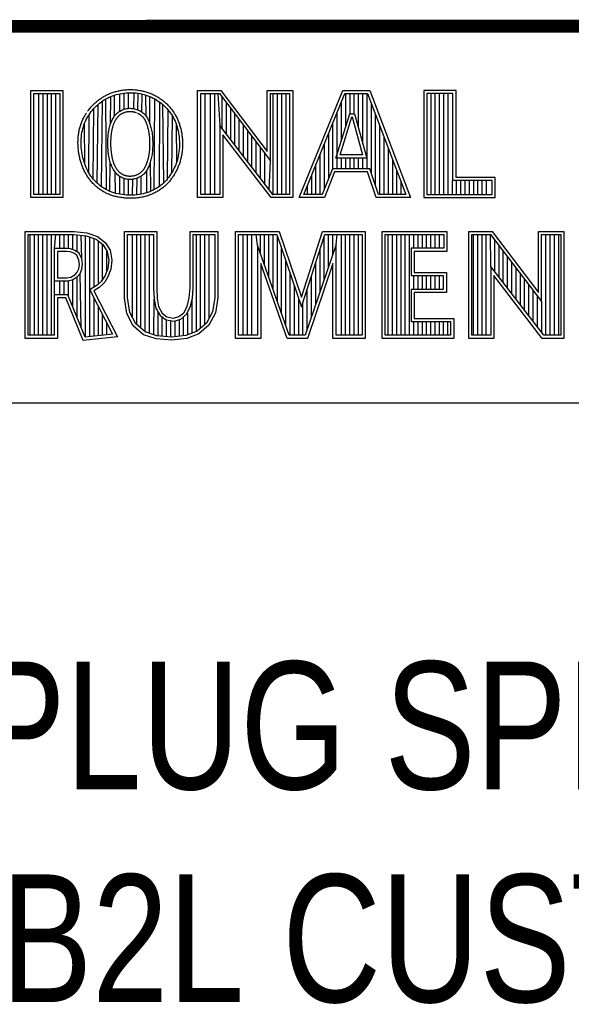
# Model space of a CAD drawing. Header units: inches. Extents: x 0 to 22, y 0 to 17.
# Tile 5 of 9: x 17.589 to 18.452, y 1.428 to 2.97. Entities that reach past the tile are written whole.
import ezdxf

# ---------------------------------------------------------------- set-up
doc = ezdxf.new("R2010")
doc.units = ezdxf.units.IN
doc.header["$LTSCALE"] = 1.21
doc.header["$MEASUREMENT"] = 0
doc.layers.get('0').update_dxf_attribs({"linetype": 'CONTINUOUS'})
doc.styles.get("Standard").update_dxf_attribs({"font": 'txt', "width": 0.8})

msp = doc.modelspace()

# ---------------------------------------------------------------- linework, layer by layer
at = {"color": 2, "linetype": 'CONTINUOUS'}
for p, q in [((16.37365, 2.95963), (21.50365, 2.95963)), ((16.375, 2.96), (21.5, 2.96)), ((17.60594, 2.85908), (17.65646, 2.85908)), ((17.60594, 2.69154), (17.60594, 2.85908)), ((17.6108, 2.85422), (17.6516, 2.85422)), ((17.6108, 2.6964), (17.6108, 2.85422)), ((17.61869, 2.6964), (17.61869, 2.85422)), ((17.62536, 2.6964), (17.62536, 2.85422)), ((17.63204, 2.6964), (17.63204, 2.85422)), ((17.63871, 2.6964), (17.63871, 2.85422)), ((17.64539, 2.6964), (17.64539, 2.85422)), ((17.6516, 2.85422), (17.6516, 2.6964)), ((17.65646, 2.85908), (17.65646, 2.69154)), ((17.73991, 2.85262), (17.74289, 2.8534)), ((17.74289, 2.8534), (17.74594, 2.85407)), ((17.74552, 2.82671), (17.74552, 2.85398)), ((17.74594, 2.85407), (17.74903, 2.85463)), ((17.74903, 2.85463), (17.75216, 2.85508)), ((17.75216, 2.85508), (17.75531, 2.8554)), ((17.7522, 2.82975), (17.7522, 2.85508)), ((17.75531, 2.8554), (17.75848, 2.85561)), ((17.75848, 2.85561), (17.76164, 2.85569)), ((17.75887, 2.83109), (17.75887, 2.85562)), ((17.76164, 2.85569), (17.7648, 2.85565)), ((17.7648, 2.85565), (17.76795, 2.85548)), ((17.76758, 2.83059), (17.76795, 2.85548)), ((17.76795, 2.85548), (17.77109, 2.85518)), ((17.77109, 2.85518), (17.77421, 2.85477)), ((17.77388, 2.82872), (17.77421, 2.85477)), ((17.77421, 2.85477), (17.7773, 2.85423)), ((17.7773, 2.85423), (17.78036, 2.85357)), ((17.7801, 2.82537), (17.78036, 2.85357)), ((17.78036, 2.85357), (17.78338, 2.8528)), ((17.86728, 2.85918), (17.90389, 2.85918)), ((17.86728, 2.69148), (17.86728, 2.85918)), ((17.87213, 2.85433), (17.90148, 2.85433)), ((17.87213, 2.69633), (17.87213, 2.85433)), ((17.87903, 2.69633), (17.87903, 2.85433)), ((17.8874, 2.69633), (17.8874, 2.85433)), ((17.89408, 2.69633), (17.89408, 2.85433)), ((17.89906, 2.85433), (17.90188, 2.80417)), ((17.90148, 2.85433), (17.98126, 2.74917)), ((17.90389, 2.85918), (17.97641, 2.76361)), ((17.97641, 2.85918), (18.01622, 2.85918)), ((17.97641, 2.76361), (17.97641, 2.85918)), ((17.98126, 2.85433), (18.01136, 2.85433)), ((17.98126, 2.74917), (17.98126, 2.85433)), ((17.98584, 2.69504), (17.98584, 2.85433)), ((17.99251, 2.69633), (17.99251, 2.85433)), ((17.99919, 2.69633), (17.99919, 2.85433)), ((18.00586, 2.69633), (18.00586, 2.85433)), ((18.01136, 2.85433), (18.01136, 2.69633)), ((18.01622, 2.85918), (18.01622, 2.69148)), ((18.02617, 2.69154), (18.09464, 2.85908)), ((18.0334, 2.6964), (18.0979, 2.85422)), ((18.09464, 2.85908), (18.13691, 2.85908)), ((18.0979, 2.85422), (18.13356, 2.85422)), ((18.09932, 2.80299), (18.09932, 2.85422)), ((18.10599, 2.82279), (18.10599, 2.85422)), ((18.11267, 2.82279), (18.11267, 2.85422)), ((18.11934, 2.80019), (18.11934, 2.85422)), ((18.12602, 2.77565), (18.12602, 2.85422)), ((18.1327, 2.73641), (18.1327, 2.85422)), ((18.13356, 2.85422), (18.19348, 2.6964)), ((18.13691, 2.85908), (18.20052, 2.69154)), ((18.27197, 2.85908), (18.22137, 2.85908)), ((18.22137, 2.85908), (18.22137, 2.69154)), ((18.26711, 2.85422), (18.22622, 2.85422)), ((18.22622, 2.85422), (18.22622, 2.6964)), ((18.23283, 2.6964), (18.23283, 2.85422)), ((18.2395, 2.6964), (18.2395, 2.85422)), ((18.24618, 2.6964), (18.24618, 2.85422)), ((18.25285, 2.6964), (18.25285, 2.85422)), ((18.25953, 2.6964), (18.25953, 2.85422)), ((18.26711, 2.71789), (18.26711, 2.85422)), ((18.27197, 2.72275), (18.27197, 2.85908)), ((17.71144, 2.83719), (17.71377, 2.83915)), ((17.71377, 2.83915), (17.71615, 2.84101)), ((17.71615, 2.84101), (17.71857, 2.84274)), ((17.71705, 2.70823), (17.71857, 2.84274)), ((17.71857, 2.84274), (17.72103, 2.84436)), ((17.72103, 2.84436), (17.72354, 2.84585)), ((17.72354, 2.84585), (17.72609, 2.84724)), ((17.72462, 2.70355), (17.72354, 2.84585)), ((17.72609, 2.84724), (17.72871, 2.84852)), ((17.72871, 2.84852), (17.7314, 2.8497)), ((17.73102, 2.80703), (17.7314, 2.8497)), ((17.7314, 2.8497), (17.73416, 2.85077)), ((17.73416, 2.85077), (17.73699, 2.85175)), ((17.73699, 2.85175), (17.73991, 2.85262)), ((17.73738, 2.81926), (17.73699, 2.85175)), ((17.78338, 2.8528), (17.78636, 2.85191)), ((17.78636, 2.85191), (17.78929, 2.8509)), ((17.78671, 2.81893), (17.78636, 2.85191)), ((17.78929, 2.8509), (17.79216, 2.84979)), ((17.79216, 2.84979), (17.79498, 2.84857)), ((17.79273, 2.80648), (17.79225, 2.84975)), ((17.79498, 2.84857), (17.79774, 2.84723)), ((17.79774, 2.84723), (17.80043, 2.8458)), ((17.79954, 2.70387), (17.80043, 2.8458)), ((17.80043, 2.8458), (17.80305, 2.84426)), ((17.80305, 2.84426), (17.8056, 2.84262)), ((17.8056, 2.84262), (17.80807, 2.84088)), ((17.8074, 2.70875), (17.80807, 2.84088)), ((17.80807, 2.84088), (17.81046, 2.83904)), ((17.81046, 2.83904), (17.81277, 2.83711)), ((17.90573, 2.79916), (17.90573, 2.84873)), ((17.91241, 2.79049), (17.91241, 2.83993)), ((18.09264, 2.78138), (18.09264, 2.84136)), ((18.13937, 2.72947), (18.13937, 2.83893)), ((17.69727, 2.82114), (17.69899, 2.8236)), ((17.69899, 2.8236), (17.70083, 2.82602)), ((17.70083, 2.82602), (17.70277, 2.82839)), ((17.70277, 2.82839), (17.70482, 2.83071)), ((17.70401, 2.72031), (17.70482, 2.83071)), ((17.70482, 2.83071), (17.70695, 2.83295)), ((17.70695, 2.83295), (17.70916, 2.83512)), ((17.70916, 2.83512), (17.71144, 2.83719)), ((17.71017, 2.71385), (17.71144, 2.83719)), ((17.73955, 2.82184), (17.74073, 2.82303)), ((17.74073, 2.82303), (17.74196, 2.82414)), ((17.74196, 2.82414), (17.74325, 2.82517)), ((17.74325, 2.82517), (17.74458, 2.82612)), ((17.74458, 2.82612), (17.74596, 2.82698)), ((17.74596, 2.82698), (17.74738, 2.82777)), ((17.74738, 2.82777), (17.74884, 2.82847)), ((17.74884, 2.82847), (17.75034, 2.82911)), ((17.75034, 2.82911), (17.75188, 2.82966)), ((17.75188, 2.82966), (17.75347, 2.83014)), ((17.75347, 2.83014), (17.75508, 2.83053)), ((17.75508, 2.83053), (17.75674, 2.83084)), ((17.75674, 2.83084), (17.75841, 2.83106)), ((17.75841, 2.83106), (17.76012, 2.83118)), ((17.76012, 2.83118), (17.76184, 2.83121)), ((17.76184, 2.83121), (17.76357, 2.83114)), ((17.76357, 2.83114), (17.76528, 2.83097)), ((17.76528, 2.83097), (17.76698, 2.83071)), ((17.76698, 2.83071), (17.76865, 2.83037)), ((17.76865, 2.83037), (17.77028, 2.82995)), ((17.77028, 2.82995), (17.77188, 2.82946)), ((17.77188, 2.82946), (17.77344, 2.8289)), ((17.77344, 2.8289), (17.77496, 2.82827)), ((17.77496, 2.82827), (17.77642, 2.82758)), ((17.77642, 2.82758), (17.77782, 2.82682)), ((17.77782, 2.82682), (17.77917, 2.82601)), ((17.77917, 2.82601), (17.78046, 2.82512)), ((17.78046, 2.82512), (17.78169, 2.82418)), ((17.78169, 2.82418), (17.78286, 2.82318)), ((17.78286, 2.82318), (17.78398, 2.82213)), ((17.81277, 2.83711), (17.815, 2.83509)), ((17.8143, 2.71449), (17.81277, 2.83711)), ((17.815, 2.83509), (17.81713, 2.83298)), ((17.81713, 2.83298), (17.81918, 2.8308)), ((17.81918, 2.8308), (17.82113, 2.82854)), ((17.8203, 2.72104), (17.82113, 2.82854)), ((17.82113, 2.82854), (17.82298, 2.82621)), ((17.82298, 2.82621), (17.82473, 2.82383)), ((17.82473, 2.82383), (17.82637, 2.82139)), ((17.91908, 2.78181), (17.91908, 2.83113)), ((17.92576, 2.77313), (17.92576, 2.82233)), ((18.08395, 2.75326), (18.10544, 2.82279)), ((18.08597, 2.73641), (18.08597, 2.82503)), ((18.10544, 2.82279), (18.1132, 2.82279)), ((18.1132, 2.82279), (18.13211, 2.75327)), ((17.68934, 2.80531), (17.69039, 2.80811)), ((17.69039, 2.80811), (17.69154, 2.81084)), ((17.69054, 2.7441), (17.69039, 2.80811)), ((17.69154, 2.81084), (17.6928, 2.81349)), ((17.6928, 2.81349), (17.69418, 2.81609)), ((17.69418, 2.81609), (17.69567, 2.81864)), ((17.69567, 2.81864), (17.69727, 2.82114)), ((17.69706, 2.7301), (17.69727, 2.82114)), ((17.73095, 2.80682), (17.73156, 2.80849)), ((17.73156, 2.80849), (17.73223, 2.81013)), ((17.73223, 2.81013), (17.73294, 2.81174)), ((17.73294, 2.81174), (17.73372, 2.81332)), ((17.73372, 2.81332), (17.73454, 2.81487)), ((17.73454, 2.81487), (17.73542, 2.81637)), ((17.73542, 2.81637), (17.73636, 2.81783)), ((17.73636, 2.81783), (17.73736, 2.81923)), ((17.73736, 2.81923), (17.73843, 2.82057)), ((17.73843, 2.82057), (17.73955, 2.82184)), ((17.78398, 2.82213), (17.78502, 2.82101)), ((17.78502, 2.82101), (17.78601, 2.81985)), ((17.78601, 2.81985), (17.78694, 2.81863)), ((17.78694, 2.81863), (17.78781, 2.81735)), ((17.78781, 2.81735), (17.78863, 2.81601)), ((17.78863, 2.81601), (17.78939, 2.81462)), ((17.78939, 2.81462), (17.79011, 2.81317)), ((17.79011, 2.81317), (17.7908, 2.81165)), ((17.7908, 2.81165), (17.79145, 2.81006)), ((17.79145, 2.81006), (17.79207, 2.8084)), ((17.79207, 2.8084), (17.79267, 2.80666)), ((17.82637, 2.82139), (17.82791, 2.81889)), ((17.8271, 2.73087), (17.82791, 2.81889)), ((17.82791, 2.81889), (17.82935, 2.81632)), ((17.82935, 2.81632), (17.83069, 2.81369)), ((17.83069, 2.81369), (17.83192, 2.81099)), ((17.83192, 2.81099), (17.83306, 2.8082)), ((17.83306, 2.8082), (17.8341, 2.80532)), ((17.93243, 2.76446), (17.93243, 2.81353)), ((18.07929, 2.73641), (18.07929, 2.80869)), ((18.09053, 2.75812), (18.10902, 2.81794)), ((18.10902, 2.81794), (18.10949, 2.81794)), ((18.10949, 2.81794), (18.12576, 2.75812)), ((18.14605, 2.70964), (18.14605, 2.82134)), ((17.68572, 2.79011), (17.68622, 2.7933)), ((17.68622, 2.7933), (17.68684, 2.79642)), ((17.68684, 2.79642), (17.68756, 2.79946)), ((17.68756, 2.79946), (17.6884, 2.80243)), ((17.6884, 2.80243), (17.68934, 2.80531)), ((17.72738, 2.79), (17.72763, 2.79208)), ((17.72763, 2.79208), (17.72791, 2.7941)), ((17.72791, 2.7941), (17.72822, 2.79606)), ((17.72822, 2.79606), (17.72857, 2.79797)), ((17.72857, 2.79797), (17.72896, 2.79982)), ((17.72896, 2.79982), (17.72939, 2.80163)), ((17.72939, 2.80163), (17.72986, 2.8034)), ((17.72986, 2.8034), (17.73038, 2.80513)), ((17.73038, 2.80513), (17.73095, 2.80682)), ((17.79267, 2.80666), (17.79324, 2.80484)), ((17.79324, 2.80484), (17.79378, 2.80294)), ((17.79378, 2.80294), (17.79429, 2.80098)), ((17.79429, 2.80098), (17.79476, 2.79896)), ((17.79476, 2.79896), (17.79519, 2.79687)), ((17.79519, 2.79687), (17.79558, 2.79472)), ((17.79558, 2.79472), (17.79591, 2.79253)), ((17.79591, 2.79253), (17.7962, 2.79031)), ((17.8341, 2.80532), (17.83504, 2.80236)), ((17.83465, 2.74751), (17.8341, 2.80532)), ((17.83504, 2.80236), (17.83588, 2.79929)), ((17.83588, 2.79929), (17.83662, 2.79614)), ((17.83662, 2.79614), (17.83727, 2.79291)), ((17.83727, 2.79291), (17.8378, 2.78963)), ((17.98484, 2.69633), (17.90188, 2.80417)), ((17.90188, 2.80417), (17.90188, 2.69633)), ((17.93911, 2.75578), (17.93911, 2.80473)), ((17.94578, 2.7471), (17.94578, 2.79593)), ((18.07262, 2.72144), (18.07262, 2.79236)), ((18.15272, 2.6964), (18.15272, 2.80376)), ((17.68485, 2.77691), (17.68489, 2.78026)), ((17.68493, 2.77353), (17.68485, 2.77691)), ((17.68489, 2.78026), (17.68505, 2.78358)), ((17.68505, 2.78358), (17.68533, 2.78687)), ((17.68533, 2.78687), (17.68572, 2.79011)), ((17.72668, 2.77661), (17.7267, 2.77892)), ((17.7267, 2.77429), (17.72668, 2.77661)), ((17.7267, 2.77892), (17.72676, 2.78121)), ((17.72676, 2.78121), (17.72686, 2.78346)), ((17.72686, 2.78346), (17.727, 2.78569)), ((17.727, 2.78569), (17.72717, 2.78787)), ((17.72717, 2.78787), (17.72738, 2.79)), ((17.7962, 2.79031), (17.79645, 2.78805)), ((17.79645, 2.78805), (17.79665, 2.78577)), ((17.79665, 2.78577), (17.7968, 2.78348)), ((17.7968, 2.78348), (17.79692, 2.78117)), ((17.79692, 2.78117), (17.797, 2.77886)), ((17.797, 2.77886), (17.79704, 2.77655)), ((17.79704, 2.77655), (17.79704, 2.77424)), ((17.8378, 2.78963), (17.83823, 2.78631)), ((17.83823, 2.78631), (17.83856, 2.78295)), ((17.83856, 2.78295), (17.83876, 2.77959)), ((17.83876, 2.77959), (17.83886, 2.77623)), ((17.83886, 2.77623), (17.83884, 2.77289)), ((17.98245, 2.69148), (17.90674, 2.7899)), ((17.90674, 2.7899), (17.90674, 2.69148)), ((17.95246, 2.73842), (17.95246, 2.78714)), ((17.95913, 2.72975), (17.95913, 2.77834)), ((18.1594, 2.6964), (18.1594, 2.78617)), ((17.68513, 2.77014), (17.68493, 2.77353)), ((17.68544, 2.76675), (17.68513, 2.77014)), ((17.68586, 2.76337), (17.68544, 2.76675)), ((17.68639, 2.76002), (17.68586, 2.76337)), ((17.72676, 2.77196), (17.7267, 2.77429)), ((17.72686, 2.76964), (17.72676, 2.77196)), ((17.727, 2.76733), (17.72686, 2.76964)), ((17.72719, 2.76505), (17.727, 2.76733)), ((17.72741, 2.7628), (17.72719, 2.76505)), ((17.72767, 2.76059), (17.72741, 2.7628)), ((17.7962, 2.76076), (17.79591, 2.75862)), ((17.79645, 2.76294), (17.7962, 2.76076)), ((17.79666, 2.76515), (17.79645, 2.76294)), ((17.79681, 2.76739), (17.79666, 2.76515)), ((17.79693, 2.76966), (17.79681, 2.76739)), ((17.797, 2.77194), (17.79693, 2.76966)), ((17.79704, 2.77424), (17.797, 2.77194)), ((17.8381, 2.76303), (17.83763, 2.75981)), ((17.83846, 2.76628), (17.8381, 2.76303)), ((17.83871, 2.76957), (17.83846, 2.76628)), ((17.83884, 2.77289), (17.83871, 2.76957)), ((17.96581, 2.72107), (17.96581, 2.76954)), ((17.97249, 2.71239), (17.97249, 2.76074)), ((18.06594, 2.70483), (18.06594, 2.77602)), ((18.16607, 2.6964), (18.16607, 2.76859)), ((17.68702, 2.75671), (17.68639, 2.76002)), ((17.68776, 2.75345), (17.68702, 2.75671)), ((17.68859, 2.75026), (17.68776, 2.75345)), ((17.68952, 2.74714), (17.68859, 2.75026)), ((17.69054, 2.7441), (17.68952, 2.74714)), ((17.72796, 2.75842), (17.72767, 2.76059)), ((17.7283, 2.75632), (17.72796, 2.75842)), ((17.72867, 2.75427), (17.7283, 2.75632)), ((17.72909, 2.75228), (17.72867, 2.75427)), ((17.72954, 2.75035), (17.72909, 2.75228)), ((17.73003, 2.74847), (17.72954, 2.75035)), ((17.73057, 2.74664), (17.73003, 2.74847)), ((17.73009, 2.70098), (17.73049, 2.74688)), ((17.73114, 2.74486), (17.73057, 2.74664)), ((17.79321, 2.74691), (17.79263, 2.74514)), ((17.79375, 2.74873), (17.79321, 2.74691)), ((17.79389, 2.70117), (17.79338, 2.74747)), ((17.79427, 2.7506), (17.79375, 2.74873)), ((17.79474, 2.75252), (17.79427, 2.7506)), ((17.79517, 2.7545), (17.79474, 2.75252)), ((17.79557, 2.75654), (17.79517, 2.7545)), ((17.79591, 2.75862), (17.79557, 2.75654)), ((17.83465, 2.74751), (17.83364, 2.74458)), ((17.83556, 2.75049), (17.83465, 2.74751)), ((17.83636, 2.75354), (17.83556, 2.75049)), ((17.83705, 2.75665), (17.83636, 2.75354)), ((17.83763, 2.75981), (17.83705, 2.75665)), ((17.97916, 2.70372), (17.98126, 2.74917)), ((18.05927, 2.6964), (18.05927, 2.75969)), ((18.13211, 2.75327), (18.08395, 2.75326)), ((18.12576, 2.75812), (18.09053, 2.75812)), ((18.09264, 2.73641), (18.09264, 2.75326)), ((18.09932, 2.73641), (18.09932, 2.75327)), ((18.10599, 2.73641), (18.10599, 2.75327)), ((18.11267, 2.73641), (18.11267, 2.75327)), ((18.11934, 2.73641), (18.11934, 2.75327)), ((18.12602, 2.73641), (18.12602, 2.75327)), ((18.17275, 2.6964), (18.17275, 2.75101)), ((17.69165, 2.74114), (17.69054, 2.7441)), ((17.69286, 2.73826), (17.69165, 2.74114)), ((17.69417, 2.73546), (17.69286, 2.73826)), ((17.69557, 2.73274), (17.69417, 2.73546)), ((17.69706, 2.7301), (17.69557, 2.73274)), ((17.69866, 2.72753), (17.69706, 2.7301)), ((17.73175, 2.74313), (17.73114, 2.74486)), ((17.73241, 2.74145), (17.73175, 2.74313)), ((17.73311, 2.7398), (17.73241, 2.74145)), ((17.73387, 2.7382), (17.73311, 2.7398)), ((17.73467, 2.73665), (17.73387, 2.7382)), ((17.73553, 2.73513), (17.73467, 2.73665)), ((17.73645, 2.73367), (17.73553, 2.73513)), ((17.73743, 2.73225), (17.73645, 2.73367)), ((17.73848, 2.73089), (17.73743, 2.73225)), ((17.73885, 2.69804), (17.73845, 2.73093)), ((17.73959, 2.72959), (17.73848, 2.73089)), ((17.78465, 2.72992), (17.78355, 2.72871)), ((17.78569, 2.73121), (17.78465, 2.72992)), ((17.78666, 2.73256), (17.78569, 2.73121)), ((17.78758, 2.73397), (17.78666, 2.73256)), ((17.78843, 2.73543), (17.78758, 2.73397)), ((17.78799, 2.69895), (17.78762, 2.73403)), ((17.78924, 2.73694), (17.78843, 2.73543)), ((17.78999, 2.7385), (17.78924, 2.73694)), ((17.79071, 2.7401), (17.78999, 2.7385)), ((17.79138, 2.74174), (17.79071, 2.7401)), ((17.79202, 2.74342), (17.79138, 2.74174)), ((17.79263, 2.74514), (17.79202, 2.74342)), ((17.8271, 2.73087), (17.82552, 2.72831)), ((17.82859, 2.73349), (17.8271, 2.73087)), ((17.83, 2.73618), (17.82859, 2.73349)), ((17.83131, 2.73892), (17.83, 2.73618)), ((17.83252, 2.74172), (17.83131, 2.73892)), ((17.83364, 2.74458), (17.83252, 2.74172)), ((18.05259, 2.6964), (18.05259, 2.74335)), ((18.07864, 2.73641), (18.06255, 2.6964)), ((18.08192, 2.73156), (18.06583, 2.69154)), ((18.13703, 2.73641), (18.07864, 2.73641)), ((18.13355, 2.73156), (18.08192, 2.73156)), ((18.14701, 2.69154), (18.13355, 2.73156)), ((18.1505, 2.6964), (18.13703, 2.73641)), ((18.17942, 2.6964), (18.17942, 2.73342)), ((17.70035, 2.72504), (17.69866, 2.72753)), ((17.70213, 2.72264), (17.70035, 2.72504)), ((17.70401, 2.72031), (17.70213, 2.72264)), ((17.70598, 2.71807), (17.70401, 2.72031)), ((17.70803, 2.71591), (17.70598, 2.71807)), ((17.71017, 2.71385), (17.70803, 2.71591)), ((17.74076, 2.72835), (17.73959, 2.72959)), ((17.74199, 2.72717), (17.74076, 2.72835)), ((17.74328, 2.72606), (17.74199, 2.72717)), ((17.74463, 2.72503), (17.74328, 2.72606)), ((17.74604, 2.72408), (17.74463, 2.72503)), ((17.74552, 2.69658), (17.74552, 2.72443)), ((17.7475, 2.72321), (17.74604, 2.72408)), ((17.74902, 2.72243), (17.7475, 2.72321)), ((17.75058, 2.72175), (17.74902, 2.72243)), ((17.75218, 2.72116), (17.75058, 2.72175)), ((17.75381, 2.72067), (17.75218, 2.72116)), ((17.7522, 2.69565), (17.7522, 2.72116)), ((17.75548, 2.72029), (17.75381, 2.72067)), ((17.75717, 2.72001), (17.75548, 2.72029)), ((17.75888, 2.71983), (17.75717, 2.72001)), ((17.75887, 2.69518), (17.75887, 2.71983)), ((17.76061, 2.71974), (17.75888, 2.71983)), ((17.76235, 2.71977), (17.76061, 2.71974)), ((17.76409, 2.71989), (17.76235, 2.71977)), ((17.76582, 2.7201), (17.76409, 2.71989)), ((17.76555, 2.69516), (17.76592, 2.72012)), ((17.76754, 2.7204), (17.76582, 2.7201)), ((17.76923, 2.72079), (17.76754, 2.7204)), ((17.77089, 2.72125), (17.76923, 2.72079)), ((17.77251, 2.72179), (17.77089, 2.72125)), ((17.77222, 2.69561), (17.77255, 2.7218)), ((17.77408, 2.7224), (17.77251, 2.72179)), ((17.77561, 2.72308), (17.77408, 2.7224)), ((17.77708, 2.72382), (17.77561, 2.72308)), ((17.77849, 2.72464), (17.77708, 2.72382)), ((17.77985, 2.72555), (17.77849, 2.72464)), ((17.7789, 2.69661), (17.77916, 2.72509)), ((17.78114, 2.72652), (17.77985, 2.72555)), ((17.78238, 2.72758), (17.78114, 2.72652)), ((17.78355, 2.72871), (17.78238, 2.72758)), ((17.8143, 2.71449), (17.81211, 2.71249)), ((17.8164, 2.71659), (17.8143, 2.71449)), ((17.8184, 2.71877), (17.8164, 2.71659)), ((17.8203, 2.72104), (17.8184, 2.71877)), ((17.82213, 2.72338), (17.8203, 2.72104)), ((17.82386, 2.72581), (17.82213, 2.72338)), ((17.82552, 2.72831), (17.82386, 2.72581)), ((18.04592, 2.6964), (18.04592, 2.72702)), ((18.1861, 2.6964), (18.1861, 2.71584)), ((18.2662, 2.6964), (18.2662, 2.71789)), ((18.32839, 2.71789), (18.26711, 2.71789)), ((18.33325, 2.72275), (18.27197, 2.72275)), ((18.27288, 2.6964), (18.27288, 2.71789)), ((18.27956, 2.6964), (18.27956, 2.71789)), ((18.28623, 2.6964), (18.28623, 2.71789)), ((18.29291, 2.6964), (18.29291, 2.71789)), ((18.29958, 2.6964), (18.29958, 2.71789)), ((18.30626, 2.6964), (18.30626, 2.71789)), ((18.31293, 2.6964), (18.31293, 2.71789)), ((18.31961, 2.6964), (18.31961, 2.71789)), ((18.32839, 2.6964), (18.32839, 2.71789)), ((18.33325, 2.69154), (18.33325, 2.72275)), ((17.71239, 2.71188), (17.71017, 2.71385)), ((17.71468, 2.71001), (17.71239, 2.71188)), ((17.71705, 2.70823), (17.71468, 2.71001)), ((17.71949, 2.70657), (17.71705, 2.70823)), ((17.72201, 2.705), (17.71949, 2.70657)), ((17.72462, 2.70355), (17.72201, 2.705)), ((17.72731, 2.70221), (17.72462, 2.70355)), ((17.73009, 2.70098), (17.72731, 2.70221)), ((17.73298, 2.69986), (17.73009, 2.70098)), ((17.73597, 2.69887), (17.73298, 2.69986)), ((17.78799, 2.69895), (17.78497, 2.69803)), ((17.79097, 2.69999), (17.78799, 2.69895)), ((17.79389, 2.70117), (17.79097, 2.69999)), ((17.79675, 2.70246), (17.79389, 2.70117)), ((17.79954, 2.70387), (17.79675, 2.70246)), ((17.80226, 2.70539), (17.79954, 2.70387)), ((17.80488, 2.70702), (17.80226, 2.70539)), ((17.8074, 2.70875), (17.80488, 2.70702)), ((17.80981, 2.71057), (17.8074, 2.70875)), ((17.81211, 2.71249), (17.80981, 2.71057)), ((18.03924, 2.6964), (18.03924, 2.71068)), ((17.65646, 2.69154), (17.60594, 2.69154)), ((17.6516, 2.6964), (17.6108, 2.6964)), ((17.73907, 2.69798), (17.73597, 2.69887)), ((17.74228, 2.69722), (17.73907, 2.69798)), ((17.74557, 2.69657), (17.74228, 2.69722)), ((17.74892, 2.69605), (17.74557, 2.69657)), ((17.75231, 2.69564), (17.74892, 2.69605)), ((17.75572, 2.69535), (17.75231, 2.69564)), ((17.75914, 2.69517), (17.75572, 2.69535)), ((17.76253, 2.69511), (17.75914, 2.69517)), ((17.76588, 2.69517), (17.76253, 2.69511)), ((17.76918, 2.69535), (17.76588, 2.69517)), ((17.77243, 2.69564), (17.76918, 2.69535)), ((17.77564, 2.69605), (17.77243, 2.69564)), ((17.7788, 2.69659), (17.77564, 2.69605)), ((17.78191, 2.69725), (17.7788, 2.69659)), ((17.78497, 2.69803), (17.78191, 2.69725)), ((17.90674, 2.69148), (17.86728, 2.69148)), ((17.90188, 2.69633), (17.87213, 2.69633)), ((18.01622, 2.69148), (17.98245, 2.69148)), ((18.01136, 2.69633), (17.98484, 2.69633)), ((18.06583, 2.69154), (18.02617, 2.69154)), ((18.06255, 2.6964), (18.0334, 2.6964)), ((18.20052, 2.69154), (18.14701, 2.69154)), ((18.19348, 2.6964), (18.1505, 2.6964)), ((18.22137, 2.69154), (18.33325, 2.69154)), ((18.22622, 2.6964), (18.32839, 2.6964)), ((17.59726, 2.63838), (17.67396, 2.63838)), ((17.59726, 2.47075), (17.59726, 2.63838)), ((17.67396, 2.63838), (17.69383, 2.6364)), ((17.75268, 2.63838), (17.80328, 2.63838)), ((17.75268, 2.53454), (17.75268, 2.63838)), ((17.80328, 2.63838), (17.80328, 2.54993)), ((17.85571, 2.63838), (17.89897, 2.63838)), ((17.85571, 2.54993), (17.85571, 2.63838)), ((17.89897, 2.63838), (17.89897, 2.53454)), ((17.92641, 2.63838), (17.99489, 2.63838)), ((17.92641, 2.47075), (17.92641, 2.63838)), ((17.99489, 2.63838), (18.02985, 2.53552)), ((18.02985, 2.53552), (18.06289, 2.63838)), ((18.06289, 2.63838), (18.12993, 2.63838)), ((18.12993, 2.63838), (18.12993, 2.47075)), ((18.15638, 2.63838), (18.25782, 2.63838)), ((18.15638, 2.47075), (18.15638, 2.63838)), ((18.25782, 2.63838), (18.25782, 2.60707)), ((18.29184, 2.63846), (18.32845, 2.63846)), ((18.29184, 2.47075), (18.29184, 2.63846)), ((18.32845, 2.63846), (18.40096, 2.54288)), ((18.40096, 2.63846), (18.44078, 2.63846)), ((18.40096, 2.54288), (18.40096, 2.63846)), ((18.44078, 2.63846), (18.44078, 2.47075)), ((17.60211, 2.63352), (17.67372, 2.63352)), ((17.60211, 2.47561), (17.60211, 2.63352)), ((17.60506, 2.47561), (17.60506, 2.63352)), ((17.61173, 2.47561), (17.61173, 2.63352)), ((17.61841, 2.47561), (17.61841, 2.63352)), ((17.62509, 2.47561), (17.62509, 2.63352)), ((17.63176, 2.47561), (17.63176, 2.63352)), ((17.63844, 2.47561), (17.63844, 2.63352)), ((17.64302, 2.61177), (17.64511, 2.63352)), ((17.65179, 2.61177), (17.65179, 2.63352)), ((17.65846, 2.61177), (17.65846, 2.63352)), ((17.66514, 2.61149), (17.66514, 2.63352)), ((17.67181, 2.60984), (17.67181, 2.63352)), ((17.67372, 2.63352), (17.69277, 2.63163)), ((17.67849, 2.60645), (17.67849, 2.63305)), ((17.68583, 2.59559), (17.68516, 2.63238)), ((17.69184, 2.47286), (17.69184, 2.63172)), ((17.69277, 2.63163), (17.70823, 2.62619)), ((17.69383, 2.6364), (17.7106, 2.6305)), ((17.69851, 2.47359), (17.69851, 2.6296)), ((17.70519, 2.55119), (17.70519, 2.62726)), ((17.70823, 2.62619), (17.71873, 2.6179)), ((17.7106, 2.6305), (17.7224, 2.62119)), ((17.71187, 2.55539), (17.71187, 2.62332)), ((17.75754, 2.63352), (17.79842, 2.63352)), ((17.75754, 2.5349), (17.75754, 2.63352)), ((17.76527, 2.50329), (17.76527, 2.63352)), ((17.77194, 2.49237), (17.77194, 2.63352)), ((17.77862, 2.48661), (17.77862, 2.63352)), ((17.7853, 2.48085), (17.7853, 2.63352)), ((17.79197, 2.47868), (17.79197, 2.63352)), ((17.79842, 2.63352), (17.79843, 2.54972)), ((17.86056, 2.63352), (17.89412, 2.63352)), ((17.86056, 2.54993), (17.86056, 2.63352)), ((17.8654, 2.48119), (17.8654, 2.63352)), ((17.87208, 2.48678), (17.87208, 2.63352)), ((17.87875, 2.49236), (17.87875, 2.63352)), ((17.88543, 2.50242), (17.88543, 2.63352)), ((17.89412, 2.63352), (17.89412, 2.53491)), ((17.93126, 2.63352), (17.99141, 2.63352)), ((17.93126, 2.47561), (17.93126, 2.63352)), ((17.93883, 2.47561), (17.93883, 2.63352)), ((17.94551, 2.47561), (17.94551, 2.63352)), ((17.95218, 2.47561), (17.95218, 2.63352)), ((17.9613, 2.61668), (17.95886, 2.63352)), ((17.96553, 2.60461), (17.96553, 2.63352)), ((17.97221, 2.58558), (17.97221, 2.63352)), ((17.97888, 2.56655), (17.97888, 2.63352)), ((17.98556, 2.54752), (17.98556, 2.63352)), ((17.99141, 2.63352), (18.02998, 2.52005)), ((17.99223, 2.52849), (17.99223, 2.6311)), ((18.02998, 2.52005), (18.06643, 2.63352)), ((18.06566, 2.5634), (18.06566, 2.63114)), ((18.06643, 2.63352), (18.12508, 2.63352)), ((18.07234, 2.58312), (18.07234, 2.63352)), ((18.07901, 2.60284), (18.07901, 2.63352)), ((18.08403, 2.61765), (18.08569, 2.63352)), ((18.09236, 2.47561), (18.09236, 2.63352)), ((18.09904, 2.47561), (18.09904, 2.63352)), ((18.10572, 2.47561), (18.10572, 2.63352)), ((18.11239, 2.47561), (18.11239, 2.63352)), ((18.11907, 2.47561), (18.11907, 2.63352)), ((18.12508, 2.63352), (18.12508, 2.47561)), ((18.16123, 2.63352), (18.25297, 2.63352)), ((18.16123, 2.47561), (18.16123, 2.63352)), ((18.16579, 2.47561), (18.16579, 2.63352)), ((18.17247, 2.47561), (18.17247, 2.63352)), ((18.17914, 2.47561), (18.17914, 2.63352)), ((18.18582, 2.47561), (18.18582, 2.63352)), ((18.1925, 2.47561), (18.1925, 2.63352)), ((18.19917, 2.47561), (18.19917, 2.63352)), ((18.20585, 2.61193), (18.20585, 2.63352)), ((18.21252, 2.61193), (18.21252, 2.63352)), ((18.2192, 2.61193), (18.2192, 2.63352)), ((18.22587, 2.61193), (18.22587, 2.63352)), ((18.23255, 2.61193), (18.23255, 2.63352)), ((18.23922, 2.61193), (18.23922, 2.63352)), ((18.2459, 2.61193), (18.2459, 2.63352)), ((18.25297, 2.63352), (18.25297, 2.61193)), ((18.29669, 2.6336), (18.32604, 2.6336)), ((18.29669, 2.47561), (18.29669, 2.6336)), ((18.2993, 2.47561), (18.2993, 2.6336)), ((18.30598, 2.47561), (18.30598, 2.6336)), ((18.31265, 2.47561), (18.31265, 2.6336)), ((18.31933, 2.47561), (18.31933, 2.6336)), ((18.32644, 2.58345), (18.326, 2.6336)), ((18.32604, 2.6336), (18.40582, 2.52845)), ((18.33268, 2.57533), (18.33268, 2.62485)), ((18.40582, 2.6336), (18.43592, 2.6336)), ((18.40582, 2.52845), (18.40582, 2.6336)), ((18.41278, 2.47561), (18.41278, 2.6336)), ((18.41946, 2.47561), (18.41946, 2.6336)), ((18.42614, 2.47561), (18.42614, 2.6336)), ((18.43281, 2.47561), (18.43281, 2.6336)), ((18.43592, 2.6336), (18.43592, 2.47561)), ((17.66278, 2.61177), (17.64302, 2.61177)), ((17.64302, 2.47561), (17.64302, 2.61177)), ((17.66278, 2.60691), (17.64788, 2.60691)), ((17.64788, 2.60691), (17.64788, 2.56563)), ((17.66835, 2.61111), (17.66278, 2.61177)), ((17.66775, 2.60629), (17.66278, 2.60691)), ((17.6751, 2.60864), (17.66835, 2.61111)), ((17.68184, 2.60429), (17.6751, 2.60864)), ((17.71854, 2.5619), (17.71854, 2.61805)), ((17.71873, 2.6179), (17.72556, 2.60698)), ((17.7224, 2.62119), (17.73016, 2.60877)), ((17.72522, 2.57652), (17.72522, 2.60753)), ((17.72556, 2.60698), (17.72806, 2.59338)), ((17.73016, 2.60877), (17.73296, 2.59356)), ((18.01078, 2.47561), (17.9613, 2.61668)), ((17.9613, 2.61668), (17.9613, 2.47561)), ((17.99891, 2.50946), (17.99891, 2.61146)), ((18.08403, 2.61765), (18.03594, 2.47561)), ((18.05899, 2.54369), (18.05899, 2.61036)), ((18.08403, 2.47561), (18.08403, 2.61765)), ((18.25297, 2.61193), (18.20177, 2.61193)), ((18.20177, 2.61193), (18.20177, 2.56916)), ((18.25782, 2.60707), (18.20662, 2.60707)), ((18.20662, 2.60707), (18.20662, 2.57401)), ((18.33936, 2.56665), (18.33936, 2.61605)), ((18.34603, 2.55798), (18.34603, 2.60725)), ((17.67334, 2.60412), (17.66775, 2.60629)), ((17.678, 2.60101), (17.67334, 2.60412)), ((17.68141, 2.59356), (17.678, 2.60101)), ((17.68234, 2.58642), (17.68141, 2.59356)), ((17.68583, 2.59559), (17.68184, 2.60429)), ((17.68716, 2.58705), (17.68583, 2.59559)), ((17.72806, 2.59338), (17.72665, 2.58015)), ((17.73296, 2.59356), (17.73141, 2.57898)), ((18.00558, 2.49042), (18.00558, 2.59182)), ((18.35271, 2.5493), (18.35271, 2.59845)), ((17.67893, 2.57432), (17.68141, 2.57991)), ((17.68141, 2.57991), (17.68234, 2.58642)), ((17.68337, 2.57235), (17.68622, 2.57922)), ((17.68622, 2.57922), (17.68716, 2.58705)), ((17.72665, 2.58015), (17.72235, 2.56926)), ((17.73141, 2.57898), (17.72675, 2.56718)), ((18.00734, 2.47075), (17.96616, 2.58817)), ((17.96616, 2.58817), (17.96616, 2.47075)), ((18.07917, 2.58817), (18.03942, 2.47075)), ((18.05231, 2.52397), (18.05231, 2.58957)), ((18.07917, 2.47075), (18.07917, 2.58817)), ((18.4094, 2.47561), (18.32644, 2.58345)), ((18.32644, 2.58345), (18.32644, 2.47561)), ((18.35938, 2.54062), (18.35938, 2.58966)), ((18.36606, 2.53195), (18.36606, 2.58086)), ((17.64302, 2.56077), (17.66354, 2.56083)), ((17.64788, 2.56563), (17.66278, 2.56563)), ((17.65179, 2.53913), (17.65179, 2.5608)), ((17.65846, 2.53913), (17.65846, 2.56082)), ((17.66278, 2.56563), (17.66868, 2.56656)), ((17.66354, 2.56083), (17.67109, 2.56234)), ((17.66514, 2.53679), (17.66514, 2.56084)), ((17.66868, 2.56656), (17.6752, 2.57028)), ((17.67109, 2.56234), (17.67877, 2.56699)), ((17.67181, 2.5203), (17.67181, 2.56249)), ((17.6752, 2.57028), (17.67893, 2.57432)), ((17.67849, 2.50381), (17.67849, 2.56666)), ((17.67877, 2.56699), (17.68337, 2.57235)), ((17.68516, 2.48733), (17.68337, 2.57235)), ((17.72235, 2.56926), (17.71635, 2.55992)), ((17.72675, 2.56718), (17.72209, 2.5588)), ((18.01226, 2.47561), (18.01226, 2.57218)), ((18.04564, 2.50425), (18.04564, 2.56879)), ((18.20177, 2.56916), (18.25201, 2.56916)), ((18.20585, 2.5474), (18.20585, 2.56916)), ((18.20662, 2.57401), (18.25687, 2.57401)), ((18.21252, 2.5474), (18.21252, 2.56916)), ((18.2192, 2.5474), (18.2192, 2.56916)), ((18.22587, 2.5474), (18.22587, 2.56916)), ((18.23255, 2.5474), (18.23255, 2.56916)), ((18.23922, 2.5474), (18.23922, 2.56916)), ((18.2459, 2.5474), (18.2459, 2.56916)), ((18.25201, 2.56916), (18.25201, 2.5474)), ((18.25687, 2.57401), (18.25687, 2.54254)), ((18.40701, 2.47075), (18.33129, 2.56917)), ((18.33129, 2.56917), (18.33129, 2.47075)), ((18.37273, 2.52327), (18.37273, 2.57206)), ((18.37941, 2.51459), (18.37941, 2.56326)), ((17.71014, 2.5543), (17.69835, 2.54688)), ((17.69835, 2.54688), (17.7341, 2.4775)), ((17.71309, 2.55042), (17.7047, 2.54514)), ((17.7047, 2.54514), (17.74165, 2.47344)), ((17.71635, 2.55992), (17.71014, 2.5543)), ((17.71961, 2.55632), (17.71309, 2.55042)), ((17.72209, 2.5588), (17.71961, 2.55632)), ((17.79843, 2.54972), (17.79923, 2.53223)), ((17.80328, 2.54993), (17.80401, 2.53307)), ((17.85424, 2.53417), (17.85571, 2.54993)), ((17.85908, 2.53372), (17.86056, 2.54993)), ((18.01893, 2.47561), (18.01893, 2.55254)), ((18.03896, 2.48453), (18.03896, 2.54801)), ((18.25201, 2.5474), (18.20177, 2.5474)), ((18.20177, 2.5474), (18.20177, 2.49732)), ((18.38608, 2.50591), (18.38608, 2.55446)), ((18.39276, 2.49724), (18.39276, 2.54566)), ((17.66419, 2.53913), (17.64302, 2.53913)), ((17.66092, 2.53428), (17.64788, 2.53428)), ((17.64788, 2.53428), (17.64788, 2.47075)), ((17.68794, 2.46755), (17.66092, 2.53428)), ((17.69106, 2.47277), (17.66419, 2.53913)), ((17.70519, 2.47433), (17.70519, 2.5336)), ((17.75635, 2.50962), (17.75268, 2.53454)), ((17.76103, 2.51117), (17.75754, 2.5349)), ((17.79865, 2.47645), (17.79923, 2.53223)), ((17.79923, 2.53223), (17.80193, 2.51832)), ((17.80401, 2.53307), (17.80621, 2.52061)), ((17.85094, 2.52098), (17.85424, 2.53417)), ((17.85565, 2.5198), (17.85908, 2.53372)), ((17.85872, 2.47925), (17.85872, 2.53229)), ((17.89412, 2.53491), (17.89063, 2.51226)), ((17.89897, 2.53454), (17.89531, 2.51072)), ((18.02561, 2.47561), (18.02561, 2.5329)), ((18.25687, 2.54254), (18.20662, 2.54254)), ((18.20662, 2.54254), (18.20662, 2.50218)), ((18.39943, 2.48856), (18.39943, 2.53686)), ((17.71187, 2.47506), (17.71187, 2.52065)), ((17.80193, 2.51832), (17.80868, 2.50656)), ((17.80621, 2.52061), (17.81171, 2.51035)), ((17.84581, 2.51072), (17.85094, 2.52098)), ((17.85015, 2.50855), (17.85565, 2.5198)), ((18.03229, 2.47561), (18.03229, 2.52723)), ((18.40611, 2.47988), (18.40611, 2.52807)), ((17.71854, 2.47579), (17.71854, 2.50769)), ((17.76661, 2.49056), (17.75635, 2.50962)), ((17.77046, 2.49365), (17.76103, 2.51117)), ((17.80532, 2.47423), (17.80532, 2.51241)), ((17.80868, 2.50656), (17.81819, 2.49971)), ((17.81171, 2.51035), (17.81904, 2.50449)), ((17.812, 2.47404), (17.812, 2.50417)), ((17.81819, 2.49971), (17.83049, 2.49795)), ((17.81867, 2.47343), (17.81867, 2.49936)), ((17.81904, 2.50449), (17.82931, 2.50266)), ((17.82535, 2.4726), (17.82535, 2.49868)), ((17.82931, 2.50266), (17.83811, 2.50486)), ((17.83049, 2.49795), (17.84105, 2.50099)), ((17.83811, 2.50486), (17.84581, 2.51072)), ((17.8387, 2.47425), (17.8387, 2.49904)), ((17.84105, 2.50099), (17.85015, 2.50855)), ((17.84537, 2.47507), (17.84537, 2.50458)), ((17.85205, 2.47668), (17.85205, 2.51012)), ((17.89063, 2.51226), (17.88119, 2.49441)), ((17.89531, 2.51072), (17.88504, 2.49129)), ((18.20662, 2.50218), (18.26831, 2.50218)), ((18.26831, 2.50218), (18.26831, 2.47075)), ((17.72522, 2.47652), (17.72522, 2.49474)), ((17.78274, 2.47664), (17.76661, 2.49056)), ((17.78519, 2.48094), (17.77046, 2.49365)), ((17.83202, 2.47343), (17.83202, 2.49773)), ((17.88119, 2.49441), (17.86678, 2.48234)), ((17.88504, 2.49129), (17.86927, 2.4781)), ((18.20177, 2.49732), (18.26346, 2.49732)), ((18.20585, 2.47561), (18.20585, 2.49732)), ((18.21252, 2.47561), (18.21252, 2.49732)), ((18.2192, 2.47561), (18.2192, 2.49732)), ((18.22587, 2.47561), (18.22587, 2.49732)), ((18.23255, 2.47561), (18.23255, 2.49732)), ((18.23922, 2.47561), (18.23922, 2.49732)), ((18.2459, 2.47561), (18.2459, 2.49732)), ((18.25257, 2.47561), (18.25257, 2.49732)), ((18.25925, 2.47561), (18.25925, 2.49732)), ((18.26346, 2.49732), (18.26346, 2.47561)), ((17.64788, 2.47075), (17.59726, 2.47075)), ((17.64302, 2.47561), (17.60211, 2.47561)), ((17.74165, 2.47344), (17.68794, 2.46755)), ((17.7341, 2.4775), (17.69106, 2.47277)), ((17.80255, 2.47004), (17.78274, 2.47664)), ((17.80355, 2.47482), (17.78519, 2.48094)), ((17.82638, 2.46784), (17.80255, 2.47004)), ((17.8263, 2.47272), (17.80355, 2.47482)), ((17.84903, 2.47552), (17.8263, 2.47272)), ((17.85021, 2.47077), (17.82638, 2.46784)), ((17.86678, 2.48234), (17.84903, 2.47552)), ((17.86927, 2.4781), (17.85021, 2.47077)), ((17.96616, 2.47075), (17.92641, 2.47075)), ((17.9613, 2.47561), (17.93126, 2.47561)), ((18.03942, 2.47075), (18.00734, 2.47075)), ((18.03594, 2.47561), (18.01078, 2.47561)), ((18.12993, 2.47075), (18.07917, 2.47075)), ((18.12508, 2.47561), (18.08403, 2.47561)), ((18.26831, 2.47075), (18.15638, 2.47075)), ((18.26346, 2.47561), (18.16123, 2.47561)), ((18.33129, 2.47075), (18.29184, 2.47075)), ((18.32644, 2.47561), (18.29669, 2.47561)), ((18.44078, 2.47075), (18.40701, 2.47075)), ((18.43592, 2.47561), (18.4094, 2.47561)), ((16.7288, 2.37), (21.5, 2.37))]:
    msp.add_line(p, q, dxfattribs=at)
at = {"color": 7, "linetype": 'CONTINUOUS', "const_width": 0.02}
msp.add_lwpolyline([(13.6, 2.95953), (21.5, 2.96)], dxfattribs=at)
at = {"color": 2, "linetype": 'CONTINUOUS'}
for points, knots in [([(17.69507, 2.82646), (17.69568, 2.82734), (17.69702, 2.82904), (17.69906, 2.83156), (17.70123, 2.834), (17.70348, 2.83638), (17.70581, 2.83866), (17.70822, 2.84085), (17.7107, 2.84294), (17.71322, 2.84491), (17.7158, 2.84676), (17.71843, 2.84849), (17.72112, 2.85009), (17.72386, 2.85158), (17.72667, 2.85295), (17.72954, 2.85421), (17.73249, 2.85536), (17.73551, 2.85639), (17.7386, 2.85732), (17.74177, 2.85814), (17.74499, 2.85885), (17.74826, 2.85944), (17.75157, 2.85992), (17.7549, 2.86027), (17.75826, 2.86049), (17.76161, 2.86057), (17.76497, 2.86052), (17.76831, 2.86034), (17.77164, 2.86003), (17.77495, 2.85959), (17.77823, 2.85902), (17.78147, 2.85832), (17.78468, 2.8575), (17.78784, 2.85655), (17.79095, 2.85549), (17.79401, 2.8543), (17.79701, 2.853), (17.79994, 2.85159), (17.80281, 2.85006), (17.80561, 2.84842), (17.80832, 2.84667), (17.81096, 2.84481), (17.81351, 2.84285), (17.81598, 2.84079), (17.81835, 2.83863), (17.82062, 2.83639), (17.8228, 2.83406), (17.82488, 2.83166), (17.82685, 2.82918), (17.82871, 2.82664), (17.83047, 2.82403), (17.83212, 2.82136), (17.83366, 2.81862), (17.83509, 2.8158), (17.8364, 2.81291), (17.83762, 2.80993), (17.83872, 2.80687), (17.83972, 2.80372), (17.84061, 2.80048), (17.84139, 2.79716), (17.84207, 2.79377), (17.84263, 2.79033), (17.84308, 2.78685), (17.84342, 2.78334), (17.84363, 2.77981), (17.84373, 2.77629), (17.84372, 2.77279), (17.84357, 2.7693), (17.84332, 2.76584), (17.84294, 2.76241), (17.84244, 2.75903), (17.84183, 2.75569), (17.8411, 2.7524), (17.84025, 2.74917), (17.83929, 2.74601), (17.83822, 2.74291), (17.83703, 2.73987), (17.83574, 2.7369), (17.83436, 2.734), (17.83287, 2.73116), (17.8313, 2.72839), (17.82963, 2.72568), (17.82788, 2.72304), (17.82603, 2.72047), (17.8241, 2.71797), (17.82206, 2.71555), (17.81992, 2.71321), (17.81767, 2.71096), (17.81531, 2.70881), (17.81283, 2.70674), (17.81024, 2.70479), (17.80754, 2.70293), (17.80473, 2.70119), (17.80183, 2.69956), (17.79885, 2.69806), (17.7958, 2.69668), (17.79268, 2.69543), (17.78951, 2.69431), (17.78628, 2.69334), (17.78302, 2.6925), (17.77971, 2.6918), (17.77635, 2.69123), (17.77295, 2.69079), (17.76951, 2.69048), (17.76603, 2.6903), (17.76251, 2.69024), (17.75896, 2.6903), (17.75539, 2.69048), (17.75181, 2.69079), (17.74825, 2.69122), (17.74473, 2.69177), (17.74126, 2.69245), (17.73786, 2.69326), (17.73455, 2.6942), (17.73134, 2.69527), (17.72824, 2.69646), (17.72524, 2.69779), (17.72235, 2.69923), (17.71954, 2.70079), (17.71684, 2.70248), (17.71421, 2.70426), (17.71168, 2.70616), (17.70922, 2.70817), (17.70685, 2.71027), (17.70457, 2.71248), (17.70238, 2.71478), (17.70028, 2.71717), (17.69827, 2.71965), (17.69637, 2.72222), (17.69456, 2.72488), (17.69286, 2.72761), (17.69128, 2.73043), (17.68978, 2.73332), (17.6884, 2.7363), (17.68712, 2.73935), (17.68594, 2.74248), (17.68487, 2.74568), (17.68389, 2.74896), (17.68302, 2.75231), (17.68225, 2.75573), (17.68158, 2.75919), (17.68103, 2.7627), (17.68059, 2.76623), (17.68027, 2.76978), (17.68006, 2.77333), (17.67998, 2.77687), (17.68002, 2.7804), (17.68019, 2.78389), (17.68048, 2.78736), (17.68089, 2.79077), (17.68142, 2.79414), (17.68207, 2.79744), (17.68284, 2.80067), (17.68373, 2.80383), (17.68473, 2.80691), (17.68585, 2.80991), (17.68709, 2.81283), (17.68845, 2.81568), (17.68992, 2.81847), (17.69152, 2.82119), (17.69263, 2.82298), (17.69324, 2.82384)], [0, 0, 0, 0, 0.0061313, 0.0123112, 0.0185215, 0.0247453, 0.0309649, 0.0371602, 0.0433165, 0.0494144, 0.0554424, 0.0614195, 0.0673591, 0.0732854, 0.0792168, 0.0851736, 0.0911758, 0.0972434, 0.1033886, 0.1096076, 0.1158874, 0.1222086, 0.1285658, 0.1349482, 0.1413391, 0.1477296, 0.1541076, 0.1604759, 0.1668337, 0.1731761, 0.1795047, 0.1858147, 0.192108, 0.198383, 0.2046365, 0.2108694, 0.2170841, 0.2232772, 0.2294539, 0.2356143, 0.2417581, 0.2478899, 0.2540106, 0.2601168, 0.2662086, 0.272286, 0.2783484, 0.2843874, 0.2904049, 0.2964019, 0.3023718, 0.3083344, 0.3143016, 0.3202949, 0.3263328, 0.3324352, 0.3386177, 0.3449007, 0.3512924, 0.3577846, 0.3643619, 0.3709984, 0.3776826, 0.38439, 0.3911053, 0.3978068, 0.4044801, 0.4111148, 0.4177151, 0.4242709, 0.4307753, 0.4372337, 0.4436355, 0.4499797, 0.4562676, 0.4625029, 0.4686936, 0.4748446, 0.4809613, 0.4870485, 0.4931125, 0.4991521, 0.5051807, 0.5111934, 0.5172042, 0.5232104, 0.5292339, 0.535275, 0.5413506, 0.5474713, 0.5536515, 0.5598832, 0.5661662, 0.5724868, 0.5788377, 0.5852115, 0.591602, 0.5979983, 0.604394, 0.6108043, 0.6172337, 0.6236984, 0.6302096, 0.6367704, 0.6433945, 0.6500869, 0.6568488, 0.6636623, 0.6704954, 0.6773201, 0.6841124, 0.6908458, 0.6974956, 0.704042, 0.7104617, 0.716774, 0.7229948, 0.7291448, 0.735239, 0.7412932, 0.7473232, 0.7533425, 0.7593626, 0.7653909, 0.7714225, 0.7774627, 0.7835191, 0.789584, 0.7956656, 0.8017632, 0.8078821, 0.8140286, 0.8202149, 0.8264474, 0.8327352, 0.839087, 0.8455136, 0.8520187, 0.8586055, 0.8652664, 0.8719793, 0.8787277, 0.8855043, 0.892282, 0.8990505, 0.905795, 0.9125015, 0.9191604, 0.9257654, 0.9323105, 0.9387893, 0.9451925, 0.9515154, 0.9577492, 0.9638965, 0.9699759, 0.9760022, 0.9819965, 0.9879831, 0.9939776, 1, 1, 1, 1]), ([(17.77298, 2.82383), (17.77341, 2.82366), (17.77422, 2.82326), (17.77541, 2.82262), (17.77654, 2.82193), (17.77762, 2.8212), (17.77864, 2.82042), (17.77962, 2.81958), (17.78054, 2.81871), (17.78141, 2.81778), (17.78224, 2.81681), (17.78301, 2.81579), (17.78374, 2.81471), (17.78444, 2.81357), (17.78511, 2.81236), (17.78574, 2.81108), (17.78635, 2.80971), (17.78694, 2.80827), (17.78752, 2.80674), (17.78807, 2.80512), (17.78861, 2.80342), (17.78911, 2.80165), (17.78959, 2.79981), (17.79003, 2.7979), (17.79044, 2.79593), (17.7908, 2.79391), (17.79112, 2.79184), (17.79139, 2.78972), (17.79162, 2.78757), (17.79181, 2.78539), (17.79197, 2.78318), (17.79208, 2.78096), (17.79215, 2.77874), (17.79219, 2.77651), (17.79219, 2.77428), (17.79216, 2.77207), (17.79208, 2.76987), (17.79198, 2.7677), (17.79182, 2.76555), (17.79163, 2.76345), (17.7914, 2.76138), (17.79112, 2.75937), (17.7908, 2.7574), (17.79043, 2.75549), (17.79002, 2.75364), (17.78958, 2.75183), (17.7891, 2.75008), (17.78859, 2.74837), (17.78804, 2.74671), (17.78747, 2.7451), (17.78688, 2.74354), (17.78626, 2.74202), (17.7856, 2.74056), (17.78492, 2.73915), (17.78421, 2.7378), (17.78346, 2.73652), (17.78267, 2.73531), (17.78185, 2.73416), (17.78098, 2.73309), (17.78007, 2.73209), (17.77911, 2.73116), (17.77811, 2.7303), (17.77705, 2.72949), (17.77593, 2.72876), (17.77475, 2.72807), (17.77352, 2.72744), (17.77222, 2.72687), (17.77087, 2.72635), (17.76947, 2.72588), (17.76804, 2.72548), (17.76658, 2.72515), (17.76511, 2.72489), (17.76363, 2.72471), (17.76216, 2.7246), (17.7607, 2.72459), (17.75925, 2.72465), (17.75783, 2.7248), (17.75643, 2.72504), (17.75505, 2.72536), (17.7537, 2.72576), (17.75238, 2.72624), (17.7511, 2.7268), (17.74985, 2.72745), (17.74864, 2.72817), (17.74746, 2.72896), (17.74633, 2.72983), (17.74524, 2.73076), (17.74419, 2.73176), (17.74319, 2.73282), (17.74225, 2.73394), (17.74134, 2.73511), (17.74049, 2.73635), (17.73969, 2.73763), (17.73892, 2.73897), (17.73821, 2.74036), (17.73753, 2.7418), (17.73689, 2.74329), (17.73629, 2.74483), (17.73573, 2.74643), (17.7352, 2.74808), (17.7347, 2.74978), (17.73424, 2.75153), (17.73382, 2.75335), (17.73343, 2.75522), (17.73307, 2.75716), (17.73276, 2.75915), (17.73247, 2.76121), (17.73222, 2.76333), (17.73201, 2.76549), (17.73184, 2.76768), (17.7317, 2.7699), (17.7316, 2.77213), (17.73154, 2.77437), (17.73153, 2.77661), (17.73154, 2.77883), (17.7316, 2.78102), (17.7317, 2.78319), (17.73183, 2.78533), (17.732, 2.78742), (17.7322, 2.78946), (17.73244, 2.79145), (17.7327, 2.79337), (17.733, 2.79522), (17.73333, 2.79702), (17.73369, 2.79875), (17.73409, 2.80043), (17.73453, 2.80207), (17.735, 2.80366), (17.73552, 2.80521), (17.73608, 2.80673), (17.73668, 2.80823), (17.73734, 2.80969), (17.73803, 2.81112), (17.73877, 2.81249), (17.73954, 2.81383), (17.74037, 2.8151), (17.74123, 2.81631), (17.74213, 2.81745), (17.74308, 2.81852), (17.74407, 2.81952), (17.74509, 2.82045), (17.74616, 2.8213), (17.74727, 2.82209), (17.74842, 2.82281), (17.74961, 2.82347), (17.75084, 2.82406), (17.7521, 2.82459), (17.75341, 2.82506), (17.75474, 2.82546), (17.75611, 2.8258), (17.7575, 2.82605), (17.75891, 2.82624), (17.76034, 2.82634), (17.76178, 2.82637), (17.76323, 2.8263), (17.76468, 2.82616), (17.76613, 2.82594), (17.76756, 2.82565), (17.76897, 2.82529), (17.77035, 2.82486), (17.77125, 2.82455), (17.77169, 2.82437)], [0, 0, 0, 0, 0.0052055, 0.0103014, 0.0153171, 0.0202637, 0.0251474, 0.0299925, 0.0348139, 0.0396203, 0.0444307, 0.0492852, 0.0542176, 0.0592746, 0.0644926, 0.0699053, 0.0755508, 0.0814686, 0.0876701, 0.094153, 0.1009013, 0.1078924, 0.115113, 0.1225445, 0.1301653, 0.1379633, 0.1459145, 0.1540141, 0.1622249, 0.1705369, 0.178924, 0.1873529, 0.1958197, 0.2042829, 0.2127304, 0.2211352, 0.2294707, 0.237732, 0.2458794, 0.2539084, 0.261788, 0.269507, 0.2770505, 0.2844216, 0.2916221, 0.2986658, 0.3055574, 0.3123101, 0.318924, 0.3253985, 0.3317484, 0.3379597, 0.3440362, 0.3499606, 0.3557432, 0.3613699, 0.366856, 0.3721977, 0.3774113, 0.3825249, 0.3875718, 0.3925867, 0.3976086, 0.4026742, 0.4078202, 0.413067, 0.4184557, 0.4239586, 0.4295431, 0.4351849, 0.440861, 0.4465324, 0.4521823, 0.4577816, 0.4633165, 0.4687915, 0.4742183, 0.4796009, 0.4849462, 0.4902781, 0.4955908, 0.5009094, 0.5062312, 0.5115766, 0.5169412, 0.5223493, 0.5277876, 0.5332628, 0.5387801, 0.5443393, 0.5499485, 0.5556108, 0.561357, 0.5671821, 0.57311, 0.5791367, 0.58529, 0.5915662, 0.5979809, 0.6045306, 0.6112437, 0.6181235, 0.6251839, 0.6324364, 0.6398924, 0.6475618, 0.6554497, 0.6635296, 0.6717685, 0.6801185, 0.68856, 0.6970523, 0.7055538, 0.714038, 0.7224639, 0.7308052, 0.7390495, 0.7471635, 0.7551264, 0.7629124, 0.7704954, 0.7778539, 0.7849786, 0.791879, 0.7985903, 0.8051328, 0.8115256, 0.817813, 0.8240147, 0.8301617, 0.8362742, 0.842341, 0.84835, 0.8542894, 0.8601383, 0.8658851, 0.8715291, 0.8770496, 0.8824562, 0.8877653, 0.892999, 0.8981749, 0.9033194, 0.9084473, 0.9135874, 0.9187563, 0.923962, 0.9292094, 0.9345015, 0.9398232, 0.9451793, 0.9505773, 0.9560023, 0.961472, 0.9669827, 0.9725216, 0.9780677, 0.9836119, 0.9891297, 0.9945983, 1, 1, 1, 1])]:
    msp.add_open_spline(points, degree=3, knots=knots, dxfattribs=at)

# ---------------------------------------------------------------- texts
at = {"color": 7, "linetype": 'CONTINUOUS', "insert": (18.93865, 1.96463), "char_height": 0.2, "width": 3.68, "attachment_point": 2}
msp.add_mtext('PLUG SPRING 24 POSITION\\PB2L CUSTOMER DRAWING', dxfattribs=at)

doc.saveas('drawing.dxf')
